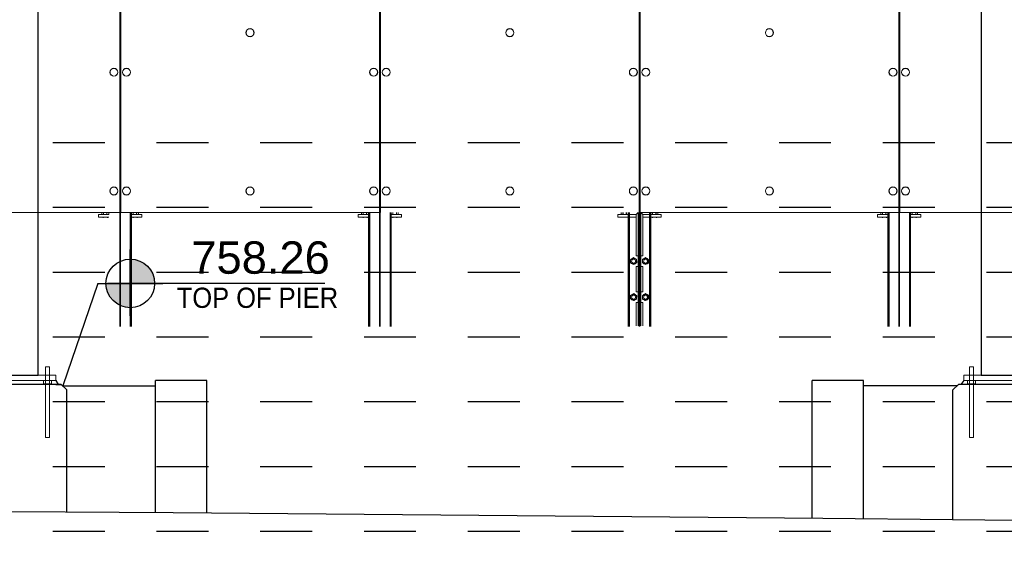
# Paper-space layout 'Layout1 (2)' of a CAD drawing. Header units: feet. Extents: x -0.8 to 16.2, y -0.2 to 10.8.
# Tile 28 of 35: x 6.5 to 8.4, y 7.2 to 8.2. Entities that reach past the tile are written whole.
import ezdxf
from ezdxf import colors
from ezdxf.entities.mleader import LeaderData, LeaderLine
from ezdxf.enums import TextEntityAlignment as Align
from ezdxf.math import Vec2, Vec3

# ---------------------------------------------------------------- set-up
doc = ezdxf.new("R2010")
doc.units = ezdxf.units.FT
doc.header["$LTSCALE"] = 0.1
doc.header["$MEASUREMENT"] = 0
doc.linetypes.add('front Elevation$0$DASHED', pattern=[0.75, 0.5, -0.25])
doc.layers.get('0').update_dxf_attribs({"color": 252})
doc.layers.add('front Elevation$0$BR_P_Slab_Object', color=3, linetype='Continuous', lineweight=30)
doc.layers.add('front Elevation$0$LT_P_Poles', color=2, linetype='Continuous', lineweight=0)
for name, color, linetype in [('front Elevation$0$L-ANNO-ELEVATION', 252, 'front Elevation$0$DASHED'), ('front Elevation$0$L-ANNO-NOTE', 30, 'Continuous'), ('front Elevation$0$L-ANNO-SCREEN', 252, 'Continuous'), ('front Elevation$0$L-DETL-ANNO', 190, 'Continuous'), ('front Elevation$0$L-SITE-FOUNDATION', 1, 'Continuous'), ('front Elevation$0$L-SITE-PLANTER', 30, 'Continuous'), ('front Elevation$0$L-SITE-SOIL', 1, 'Continuous'), ('front Elevation$0$L-SITE-STEEL COLUMN', 3, 'Continuous')]:
    doc.layers.add(name, color=color, linetype=linetype)
doc.styles.add('front Elevation$0$ARIAL', font='arial.ttf', dxfattribs={"width": 0.9})

# ---------------------------------------------------------------- blocks, each defined once
blk = doc.blocks.new('*U61')
h = blk.add_hatch(color=11)
h.dxf.hatch_style = 1
h.paths.add_polyline_path([(0, 0.0938), (0, 0), (0.0938, 0, 0.414214)])
h.paths.add_polyline_path([(0, 0), (-0.0938, 0, 0.414214), (0, -0.0938)])
for points in [[(0, 0), (0, 0.1313)], [(0, -0.125), (0, 0.125)], [(-0.125, 0), (0.125, 0)], [(0, 0), (-0.0875, 0)], [(0.75, 0), (0, 0)]]:
    blk.add_lwpolyline(points)
blk.add_circle((0, 0), 0.0938)
at = {"color": 11, "style": 'front Elevation$0$ARIAL'}
blk.add_attdef('SPOTELEV', text='', height=0.125, dxfattribs=at).set_placement((0.5037, 0), align=Align.BOTTOM_CENTER)
blk = doc.blocks.new('front Elevation')
at = {"layer": 'front Elevation$0$BR_P_Slab_Object', "flags": 128}
blk.add_lwpolyline([(952.83, -199.45), (869.71, -198.7), (749.71, -196.9), (629.71, -195.22), (509.71, -194.02), (389.53, -192.94), (269.71, -192.22)], dxfattribs=at)
at = {"layer": 'front Elevation$0$L-ANNO-ELEVATION'}
for points in [[(952.83, -124.4), (-121.55, -124.4)], [(952.83, -136.4), (-121.55, -136.4)], [(952.83, -148.4), (-121.55, -148.4)], [(952.83, -160.4), (-121.55, -160.4)], [(952.83, -172.4), (-121.55, -172.4)], [(952.83, -184.4), (-121.55, -184.4)], [(952.83, -196.4), (-121.55, -196.4)]]:
    blk.add_lwpolyline(points, dxfattribs=at)
at = {"layer": 'front Elevation$0$L-ANNO-SCREEN', "linetype": 'Continuous', "lineweight": 0, "ltscale": 12}
for p, q in [((379.61, -42.07), (379.61, -137.32)), ((379.64, -158.45), (379.64, -42.07)), ((379.76, -158.45), (379.76, -42.07)), ((379.8, -137.32), (379.8, -42.07)), ((427.67, -42.07), (427.67, -137.32)), ((427.7, -158.45), (427.7, -42.07)), ((427.83, -158.45), (427.83, -42.07)), ((427.86, -137.32), (427.86, -42.07)), ((475.73, -42.07), (475.73, -137.32)), ((475.76, -158.45), (475.76, -42.07)), ((475.87, -158.45), (475.87, -42.07)), ((475.87, -158.45), (475.87, -42.07)), ((475.9, -137.32), (475.9, -42.07)), ((475.9, -42.07), (475.9, -137.32)), ((523.78, -42.07), (523.78, -137.32)), ((523.81, -158.45), (523.81, -42.07)), ((523.93, -158.45), (523.93, -42.07)), ((523.97, -137.32), (523.97, -42.07)), ((379.61, -137.32), (331.73, -137.32)), ((375.7, -138.2), (375.7, -137.7)), ((377.61, -137.7), (375.7, -137.7)), ((377.61, -138.2), (375.7, -138.2)), ((376.3, -137.32), (376.3, -137.63)), ((376.39, -137.68), (376.32, -137.64)), ((376.39, -137.68), (376.45, -137.68)), ((376.45, -137.68), (376.92, -137.68)), ((376.58, -137.7), (376.58, -137.68)), ((376.58, -138.32), (376.58, -138.2)), ((376.59, -137.32), (376.59, -137.63)), ((376.92, -137.68), (377.42, -137.68)), ((377.24, -137.32), (377.24, -137.63)), ((377.33, -137.68), (377.33, -137.7)), ((377.33, -138.2), (377.33, -138.32)), ((377.42, -137.68), (377.51, -137.68)), ((377.58, -137.64), (377.51, -137.68)), ((377.58, -137.64), (377.6, -137.63)), ((377.6, -137.32), (377.6, -137.63)), ((427.67, -137.32), (379.8, -137.32)), ((381.57, -158.45), (381.57, -137.32)), ((381.58, -158.45), (381.58, -137.32)), ((381.68, -158.45), (381.68, -137.32)), ((381.69, -158.45), (381.69, -137.32)), ((381.79, -158.45), (381.79, -137.32)), ((381.8, -137.32), (381.8, -137.63)), ((381.8, -158.45), (381.8, -137.32)), ((383.7, -137.7), (381.8, -137.7)), ((383.7, -138.2), (381.8, -138.2)), ((381.89, -137.68), (381.82, -137.64)), ((381.89, -137.68), (381.95, -137.68)), ((381.95, -137.68), (382.42, -137.68)), ((382.08, -137.7), (382.08, -137.68)), ((382.08, -138.32), (382.08, -138.2)), ((382.09, -137.32), (382.09, -137.63)), ((382.42, -137.68), (382.92, -137.68)), ((382.74, -137.32), (382.74, -137.63)), ((382.83, -137.68), (382.83, -137.7)), ((382.83, -138.2), (382.83, -138.32)), ((382.92, -137.68), (383.01, -137.68)), ((383.08, -137.64), (383.01, -137.68)), ((383.08, -137.64), (383.1, -137.63)), ((383.1, -137.32), (383.1, -137.63)), ((383.7, -138.2), (383.7, -137.7)), ((423.76, -138.2), (423.76, -137.7)), ((425.67, -137.7), (423.76, -137.7)), ((425.67, -138.2), (423.76, -138.2)), ((424.37, -137.32), (424.37, -137.63)), ((424.45, -137.68), (424.38, -137.64)), ((424.45, -137.68), (424.51, -137.68)), ((424.51, -137.68), (424.98, -137.68)), ((424.64, -137.7), (424.64, -137.68)), ((424.64, -138.32), (424.64, -138.2)), ((424.66, -137.32), (424.66, -137.63)), ((424.98, -137.68), (425.48, -137.68)), ((425.31, -137.32), (425.31, -137.63)), ((425.39, -137.68), (425.39, -137.7)), ((425.39, -138.2), (425.39, -138.32)), ((425.48, -137.68), (425.58, -137.68)), ((425.64, -137.64), (425.58, -137.68)), ((425.64, -137.64), (425.66, -137.63)), ((425.66, -137.32), (425.66, -137.63)), ((425.67, -158.45), (425.67, -137.32)), ((425.68, -158.45), (425.68, -137.32)), ((425.78, -158.45), (425.78, -137.32)), ((425.79, -158.45), (425.79, -137.32)), ((425.88, -158.45), (425.88, -137.32)), ((425.89, -158.45), (425.89, -137.32)), ((429.64, -158.45), (429.64, -137.32)), ((429.65, -158.45), (429.65, -137.32)), ((429.74, -158.45), (429.74, -137.32)), ((429.75, -158.45), (429.75, -137.32)), ((429.85, -158.45), (429.85, -137.32)), ((429.86, -158.45), (429.86, -137.32)), ((431.76, -137.7), (429.86, -137.7)), ((431.76, -138.2), (429.86, -138.2)), ((429.87, -137.32), (429.87, -137.63)), ((429.95, -137.68), (429.88, -137.64)), ((429.95, -137.68), (430.01, -137.68)), ((430.01, -137.68), (430.48, -137.68)), ((430.14, -137.7), (430.14, -137.68)), ((430.14, -138.32), (430.14, -138.2)), ((430.16, -137.32), (430.16, -137.63)), ((430.48, -137.68), (430.98, -137.68)), ((430.81, -137.32), (430.81, -137.63)), ((430.89, -137.68), (430.89, -137.7)), ((430.89, -138.2), (430.89, -138.32)), ((430.98, -137.68), (431.08, -137.68)), ((431.14, -137.64), (431.08, -137.68)), ((431.14, -137.64), (431.16, -137.63)), ((431.16, -137.32), (431.16, -137.63)), ((431.76, -138.2), (431.76, -137.7)), ((471.82, -138.2), (471.82, -137.7)), ((473.73, -137.7), (471.82, -137.7)), ((471.82, -138.2), (471.82, -137.7)), ((471.82, -137.7), (475.19, -137.7)), ((473.73, -138.2), (471.82, -138.2)), ((471.82, -138.2), (475.19, -138.2)), ((472.42, -137.32), (472.42, -137.63)), ((472.42, -137.32), (472.42, -137.63)), ((472.44, -137.64), (472.42, -137.63)), ((472.51, -137.68), (472.44, -137.64)), ((472.44, -137.64), (472.51, -137.68)), ((472.51, -137.68), (472.57, -137.68)), ((472.6, -137.68), (472.51, -137.68)), ((472.57, -137.68), (473.03, -137.68)), ((473.1, -137.68), (472.6, -137.68)), ((472.69, -137.7), (472.69, -137.68)), ((472.69, -137.68), (472.69, -137.7)), ((472.71, -137.32), (472.71, -137.63)), ((472.78, -137.32), (472.78, -137.63)), ((473.03, -137.68), (473.54, -137.68)), ((473.57, -137.68), (473.1, -137.68)), ((473.36, -137.32), (473.36, -137.63)), ((473.42, -137.32), (473.42, -137.63)), ((473.44, -137.68), (473.44, -137.7)), ((473.44, -137.7), (473.44, -137.68)), ((473.54, -137.68), (473.63, -137.68)), ((473.63, -137.68), (473.57, -137.68)), ((473.7, -137.64), (473.63, -137.68)), ((473.63, -137.68), (473.7, -137.64)), ((473.7, -137.64), (473.72, -137.63)), ((473.72, -137.32), (473.72, -137.63)), ((473.72, -137.32), (473.72, -137.63)), ((473.73, -158.45), (473.73, -137.32)), ((473.74, -158.45), (473.74, -137.32)), ((473.82, -138.2), (473.82, -158.32)), ((475.19, -138.2), (473.82, -138.2)), ((473.84, -158.45), (473.84, -137.32)), ((473.85, -158.45), (473.85, -137.32)), ((473.95, -158.45), (473.95, -137.32)), ((473.96, -158.45), (473.96, -137.32)), ((475.57, -137.32), (475.19, -137.7)), ((475.19, -145.32), (475.19, -137.7)), ((475.57, -137.32), (475.57, -158.32)), ((523.78, -137.32), (475.9, -137.32)), ((476.07, -137.32), (476.07, -158.32)), ((476.07, -137.32), (476.44, -137.7)), ((479.82, -137.7), (476.44, -137.7)), ((476.44, -145.32), (476.44, -137.7)), ((479.82, -138.2), (476.44, -138.2)), ((476.44, -138.2), (477.82, -138.2)), ((477.68, -158.45), (477.68, -137.32)), ((477.69, -158.45), (477.69, -137.32)), ((477.79, -158.45), (477.79, -137.32)), ((477.8, -158.45), (477.8, -137.32)), ((477.82, -138.2), (477.82, -158.32)), ((477.89, -158.45), (477.89, -137.32)), ((477.9, -158.45), (477.9, -137.32)), ((479.81, -137.7), (477.9, -137.7)), ((479.81, -138.2), (477.9, -138.2)), ((477.91, -137.32), (477.91, -137.63)), ((477.92, -137.32), (477.92, -137.63)), ((478, -137.68), (477.93, -137.64)), ((478.01, -137.68), (477.94, -137.64)), ((478, -137.68), (478.06, -137.68)), ((478.01, -137.68), (478.07, -137.68)), ((478.06, -137.68), (478.53, -137.68)), ((478.07, -137.68), (478.53, -137.68)), ((478.18, -137.7), (478.18, -137.68)), ((478.18, -138.32), (478.18, -138.2)), ((478.19, -137.7), (478.19, -137.68)), ((478.2, -137.32), (478.2, -137.63)), ((478.21, -137.32), (478.21, -137.63)), ((478.53, -137.68), (479.04, -137.68)), ((478.53, -137.68), (479.03, -137.68)), ((478.85, -137.32), (478.85, -137.63)), ((478.86, -137.32), (478.86, -137.63)), ((478.93, -137.68), (478.93, -137.7)), ((478.93, -138.2), (478.93, -138.32)), ((478.94, -137.68), (478.94, -137.7)), ((479.03, -137.68), (479.12, -137.68)), ((479.04, -137.68), (479.13, -137.68)), ((479.19, -137.64), (479.12, -137.68)), ((479.2, -137.64), (479.13, -137.68)), ((479.19, -137.64), (479.21, -137.63)), ((479.2, -137.64), (479.22, -137.63)), ((479.21, -137.32), (479.21, -137.63)), ((479.22, -137.32), (479.22, -137.63)), ((479.81, -138.2), (479.81, -137.7)), ((479.82, -138.2), (479.82, -137.7)), ((519.87, -138.2), (519.87, -137.7)), ((521.78, -137.7), (519.87, -137.7)), ((521.78, -138.2), (519.87, -138.2)), ((520.47, -137.32), (520.47, -137.63)), ((520.56, -137.68), (520.49, -137.64)), ((520.56, -137.68), (520.62, -137.68)), ((520.62, -137.68), (521.09, -137.68)), ((520.75, -137.7), (520.75, -137.68)), ((520.75, -138.32), (520.75, -138.2)), ((520.76, -137.32), (520.76, -137.63)), ((521.09, -137.68), (521.59, -137.68)), ((521.41, -137.32), (521.41, -137.63)), ((521.5, -137.68), (521.5, -137.7)), ((521.5, -138.2), (521.5, -138.32)), ((521.59, -137.68), (521.68, -137.68)), ((521.75, -137.64), (521.68, -137.68)), ((521.75, -137.64), (521.77, -137.63)), ((521.77, -137.32), (521.77, -137.63)), ((521.78, -158.45), (521.78, -137.32)), ((521.79, -158.45), (521.79, -137.32)), ((521.89, -158.45), (521.89, -137.32)), ((521.9, -158.45), (521.9, -137.32)), ((521.99, -158.45), (521.99, -137.32)), ((522, -158.45), (522, -137.32)), ((571.84, -137.32), (523.97, -137.32)), ((525.74, -158.45), (525.74, -137.32)), ((525.75, -158.45), (525.75, -137.32)), ((525.85, -158.45), (525.85, -137.32)), ((525.86, -158.45), (525.86, -137.32)), ((525.96, -158.45), (525.96, -137.32)), ((525.97, -158.45), (525.97, -137.32)), ((525.97, -137.32), (525.97, -137.63)), ((527.87, -137.7), (525.97, -137.7)), ((527.87, -138.2), (525.97, -138.2)), ((526.06, -137.68), (525.99, -137.64)), ((526.06, -137.68), (526.12, -137.68)), ((526.12, -137.68), (526.59, -137.68)), ((526.25, -137.7), (526.25, -137.68)), ((526.25, -138.32), (526.25, -138.2)), ((526.26, -137.32), (526.26, -137.63)), ((526.59, -137.68), (527.09, -137.68)), ((526.91, -137.32), (526.91, -137.63)), ((527, -137.68), (527, -137.7)), ((527, -138.2), (527, -138.32)), ((527.09, -137.68), (527.18, -137.68)), ((527.25, -137.64), (527.18, -137.68)), ((527.25, -137.64), (527.27, -137.63)), ((527.27, -137.32), (527.27, -137.63)), ((527.87, -138.2), (527.87, -137.7)), ((475.19, -145.32), (475.57, -145.32)), ((476.44, -145.32), (476.07, -145.32)), ((475.19, -151.99), (475.19, -147.32)), ((475.57, -147.32), (475.19, -147.32)), ((476.07, -147.32), (476.44, -147.32)), ((476.44, -151.99), (476.44, -147.32)), ((475.19, -151.99), (475.57, -151.99)), ((476.44, -151.99), (476.07, -151.99)), ((475.19, -158.32), (475.19, -153.99)), ((475.57, -153.99), (475.19, -153.99)), ((476.07, -153.99), (476.44, -153.99)), ((476.44, -158.32), (476.44, -153.99))]:
    blk.add_line(p, q, dxfattribs=at)
at = {"layer": 'front Elevation$0$L-ANNO-SCREEN', "linetype": 'Continuous', "lineweight": 0, "ltscale": 12, "flags": 128}
for points in [[(474.42, -145.84), (474.44, -145.83), (474.57, -145.75), (474.7, -145.67)], [(474.7, -145.67), (474.84, -145.75), (474.98, -145.83)], [(476.94, -145.67), (476.8, -145.75), (476.65, -145.83)], [(477.21, -145.84), (477.19, -145.83), (477.06, -145.75), (476.94, -145.67)], [(474.14, -146.01), (474.28, -145.93), (474.42, -145.84)], [(474.15, -146.33), (474.15, -146.26), (474.15, -146.14), (474.14, -146.01)], [(474.16, -146.66), (474.16, -146.6), (474.15, -146.47), (474.15, -146.33)], [(474.44, -146.82), (474.42, -146.8), (474.29, -146.73), (474.16, -146.66)], [(474.73, -146.97), (474.59, -146.89), (474.44, -146.82)], [(475.01, -146.8), (474.99, -146.81), (474.86, -146.89), (474.73, -146.97)], [(474.98, -145.83), (475, -145.84), (475.14, -145.91), (475.27, -145.98)], [(475.28, -146.63), (475.15, -146.72), (475.01, -146.8)], [(475.27, -145.98), (475.27, -146.11), (475.27, -146.24), (475.28, -146.31)], [(475.28, -146.31), (475.28, -146.44), (475.28, -146.57), (475.28, -146.63)], [(476.36, -146.31), (476.36, -146.44), (476.35, -146.57), (476.35, -146.63)], [(476.35, -146.63), (476.49, -146.72), (476.63, -146.8)], [(476.37, -145.98), (476.36, -146.11), (476.36, -146.24), (476.36, -146.31)], [(476.65, -145.83), (476.63, -145.84), (476.5, -145.91), (476.37, -145.98)], [(476.63, -146.8), (476.65, -146.81), (476.78, -146.89), (476.91, -146.97)], [(476.91, -146.97), (477.05, -146.89), (477.19, -146.82)], [(477.19, -146.82), (477.21, -146.8), (477.34, -146.73), (477.48, -146.66)], [(477.49, -146.01), (477.36, -145.93), (477.21, -145.84)], [(477.48, -146.33), (477.49, -146.26), (477.49, -146.14), (477.49, -146.01)], [(477.48, -146.66), (477.48, -146.6), (477.48, -146.47), (477.48, -146.33)], [(474.14, -153.31), (474.15, -153.25), (474.15, -153.12), (474.15, -152.98)], [(474.15, -152.98), (474.15, -152.91), (474.16, -152.78), (474.16, -152.66)], [(474.16, -152.66), (474.3, -152.58), (474.44, -152.5)], [(474.44, -152.5), (474.46, -152.49), (474.59, -152.42), (474.73, -152.34)], [(474.73, -152.34), (474.86, -152.43), (475, -152.51)], [(475, -152.51), (475.02, -152.52), (475.15, -152.6), (475.28, -152.68)], [(475.28, -153), (475.27, -153.14), (475.27, -153.27), (475.27, -153.33)], [(475.28, -152.68), (475.28, -152.8), (475.28, -152.93), (475.28, -153)], [(476.63, -152.51), (476.61, -152.52), (476.48, -152.6), (476.35, -152.68)], [(476.35, -152.68), (476.36, -152.8), (476.36, -152.93), (476.36, -153)], [(476.36, -153), (476.36, -153.14), (476.36, -153.27), (476.37, -153.33)], [(476.91, -152.34), (476.77, -152.43), (476.63, -152.51)], [(477.19, -152.5), (477.17, -152.49), (477.04, -152.42), (476.91, -152.34)], [(477.48, -152.66), (477.34, -152.58), (477.19, -152.5)], [(477.48, -152.98), (477.48, -152.91), (477.48, -152.78), (477.48, -152.66)], [(477.49, -153.31), (477.49, -153.25), (477.49, -153.12), (477.48, -152.98)], [(474.42, -153.47), (474.4, -153.46), (474.27, -153.38), (474.14, -153.31)], [(474.7, -153.64), (474.56, -153.56), (474.42, -153.47)], [(475.27, -153.33), (475.13, -153.41), (474.99, -153.49)], [(476.37, -153.33), (476.51, -153.41), (476.65, -153.49)], [(476.93, -153.64), (477.07, -153.56), (477.21, -153.47)], [(477.21, -153.47), (477.23, -153.46), (477.36, -153.38), (477.49, -153.31)]]:
    blk.add_lwpolyline(points, dxfattribs=at)
at = {"layer": 'front Elevation$0$L-ANNO-SCREEN', "linetype": 'Continuous', "lineweight": 0, "ltscale": 12}
for centre, radius in [((403.73, -103.99), 0.75), ((403.73, -103.99), 0.72), ((451.8, -103.99), 0.75), ((451.8, -103.99), 0.72), ((499.84, -103.99), 0.75), ((499.84, -103.99), 0.72), ((378.54, -111.32), 0.75), ((378.54, -111.32), 0.72), ((380.86, -111.32), 0.75), ((380.86, -111.32), 0.72), ((426.6, -111.32), 0.75), ((426.6, -111.32), 0.72), ((428.93, -111.32), 0.75), ((428.93, -111.32), 0.72), ((474.67, -111.32), 0.75), ((474.67, -111.32), 0.72), ((476.97, -111.32), 0.75), ((476.97, -111.32), 0.72), ((522.71, -111.32), 0.75), ((522.71, -111.32), 0.72), ((525.03, -111.32), 0.75), ((525.03, -111.32), 0.72), ((378.54, -133.32), 0.75), ((378.54, -133.32), 0.72), ((380.86, -133.32), 0.75), ((380.86, -133.32), 0.72), ((403.73, -133.32), 0.75), ((403.73, -133.32), 0.72), ((426.6, -133.32), 0.75), ((426.6, -133.32), 0.72), ((428.93, -133.32), 0.75), ((428.93, -133.32), 0.72), ((451.8, -133.32), 0.75), ((451.8, -133.32), 0.72), ((474.67, -133.32), 0.75), ((474.67, -133.32), 0.75), ((474.67, -133.32), 0.72), ((476.97, -133.32), 0.75), ((476.97, -133.32), 0.72), ((499.84, -133.32), 0.75), ((499.84, -133.32), 0.72), ((522.71, -133.32), 0.75), ((522.71, -133.32), 0.72), ((525.03, -133.32), 0.75), ((525.03, -133.32), 0.72), ((474.71, -146.32), 0.377), ((474.71, -146.32), 0.375), ((476.92, -146.32), 0.377), ((476.92, -146.32), 0.375), ((474.71, -152.99), 0.377), ((474.71, -152.99), 0.375), ((476.92, -152.99), 0.377), ((476.92, -152.99), 0.375)]:
    blk.add_circle(centre, radius, dxfattribs=at)
at = {"layer": 'front Elevation$0$L-ANNO-SCREEN', "linetype": 'Continuous', "lineweight": 0, "ltscale": 12, "extrusion": (0, 0, -1)}
for centre, radius, start, end in [((-474.71, -146.32), 0.562, 58.7091, 118.7092), ((-476.92, -146.32), 0.562, 61.2908, 121.2909), ((-474.71, -146.32), 0.562, 358.7087, 58.7097), ((-474.71, -146.32), 0.563, 298.7096, 358.709), ((-474.71, -146.32), 0.563, 238.7093, 298.709), ((-474.71, -146.32), 0.563, 118.7101, 178.7077), ((-474.71, -146.32), 0.563, 178.7103, 238.7082), ((-476.92, -146.32), 0.563, 301.2918, 1.2897), ((-476.92, -146.32), 0.563, 1.2923, 61.2899), ((-476.92, -146.32), 0.563, 241.291, 301.2907), ((-476.92, -146.32), 0.563, 181.291, 241.2904), ((-476.92, -146.32), 0.562, 121.2903, 181.2913), ((-474.71, -152.99), 0.562, 1.1374, 61.1386), ((-474.71, -152.99), 0.562, 301.1376, 1.1379), ((-474.71, -152.99), 0.562, 61.1373, 121.1394), ((-474.71, -152.99), 0.563, 181.1376, 241.1375), ((-474.71, -152.99), 0.562, 121.1376, 181.1379), ((-476.92, -152.99), 0.562, 358.8621, 58.8624), ((-476.92, -152.99), 0.563, 298.8625, 358.8624), ((-476.92, -152.99), 0.562, 58.8606, 118.8627), ((-476.92, -152.99), 0.562, 118.8614, 178.8626), ((-476.92, -152.99), 0.562, 178.8621, 238.8624), ((-474.71, -152.99), 0.562, 241.1375, 301.1392), ((-476.92, -152.99), 0.562, 238.8608, 298.8625)]:
    blk.add_arc(centre, radius, start, end, dxfattribs=at)
at = {"layer": 'front Elevation$0$L-ANNO-SCREEN', "linetype": 'Continuous', "lineweight": 0, "ltscale": 12}
for points, knots in [([(376.45, -137.68), (376.45, -137.68), (376.42, -137.68), (376.37, -137.67), (376.33, -137.64), (376.3, -137.63)], [0, 0, 0, 0, 0.070103, 0.530791, 1, 1, 1, 1]), ([(376.59, -137.63), (376.57, -137.64), (376.52, -137.67), (376.47, -137.68), (376.45, -137.68)], [0, 0, 0, 0, 0.495458, 1, 1, 1, 1]), ([(376.92, -137.68), (376.91, -137.68), (376.85, -137.68), (376.74, -137.67), (376.64, -137.64), (376.59, -137.63)], [0, 0, 0, 0, 0.070103, 0.530791, 1, 1, 1, 1]), ([(377.24, -137.63), (377.19, -137.64), (377.08, -137.67), (376.97, -137.68), (376.92, -137.68)], [0, 0, 0, 0, 0.495458, 1, 1, 1, 1]), ([(377.42, -137.68), (377.4, -137.68), (377.35, -137.67), (377.29, -137.65), (377.26, -137.63), (377.24, -137.63)], [0, 0, 0, 0, 0.384439, 0.774498, 1, 1, 1, 1]), ([(377.6, -137.63), (377.58, -137.64), (377.53, -137.66), (377.47, -137.68), (377.44, -137.68), (377.42, -137.68)], [0, 0, 0, 0, 0.376632, 0.756732, 1, 1, 1, 1]), ([(381.95, -137.68), (381.95, -137.68), (381.92, -137.68), (381.87, -137.67), (381.83, -137.64), (381.8, -137.63)], [0, 0, 0, 0, 0.070103, 0.530791, 1, 1, 1, 1]), ([(382.09, -137.63), (382.07, -137.64), (382.02, -137.67), (381.97, -137.68), (381.95, -137.68)], [0, 0, 0, 0, 0.495458, 1, 1, 1, 1]), ([(382.42, -137.68), (382.41, -137.68), (382.35, -137.68), (382.24, -137.67), (382.14, -137.64), (382.09, -137.63)], [0, 0, 0, 0, 0.070103, 0.530791, 1, 1, 1, 1]), ([(382.74, -137.63), (382.69, -137.64), (382.58, -137.67), (382.47, -137.68), (382.42, -137.68)], [0, 0, 0, 0, 0.495458, 1, 1, 1, 1]), ([(382.92, -137.68), (382.9, -137.68), (382.85, -137.67), (382.79, -137.65), (382.76, -137.63), (382.74, -137.63)], [0, 0, 0, 0, 0.384439, 0.774498, 1, 1, 1, 1]), ([(383.1, -137.63), (383.08, -137.64), (383.03, -137.66), (382.97, -137.68), (382.94, -137.68), (382.92, -137.68)], [0, 0, 0, 0, 0.376632, 0.756732, 1, 1, 1, 1]), ([(424.51, -137.68), (424.51, -137.68), (424.48, -137.68), (424.43, -137.67), (424.39, -137.64), (424.37, -137.63)], [0, 0, 0, 0, 0.070103, 0.530791, 1, 1, 1, 1]), ([(424.66, -137.63), (424.63, -137.64), (424.59, -137.67), (424.54, -137.68), (424.51, -137.68)], [0, 0, 0, 0, 0.495458, 1, 1, 1, 1]), ([(424.98, -137.68), (424.97, -137.68), (424.92, -137.68), (424.81, -137.67), (424.71, -137.64), (424.66, -137.63)], [0, 0, 0, 0, 0.070103, 0.530791, 1, 1, 1, 1]), ([(425.31, -137.63), (425.25, -137.64), (425.15, -137.67), (425.04, -137.68), (424.98, -137.68)], [0, 0, 0, 0, 0.495458, 1, 1, 1, 1]), ([(425.48, -137.68), (425.46, -137.68), (425.41, -137.67), (425.35, -137.65), (425.32, -137.63), (425.31, -137.63)], [0, 0, 0, 0, 0.384439, 0.774498, 1, 1, 1, 1]), ([(425.66, -137.63), (425.64, -137.64), (425.6, -137.66), (425.54, -137.68), (425.5, -137.68), (425.48, -137.68)], [0, 0, 0, 0, 0.376632, 0.756732, 1, 1, 1, 1]), ([(430.01, -137.68), (430.01, -137.68), (429.98, -137.68), (429.93, -137.67), (429.89, -137.64), (429.87, -137.63)], [0, 0, 0, 0, 0.070103, 0.530791, 1, 1, 1, 1]), ([(430.16, -137.63), (430.13, -137.64), (430.09, -137.67), (430.04, -137.68), (430.01, -137.68)], [0, 0, 0, 0, 0.495458, 1, 1, 1, 1]), ([(430.48, -137.68), (430.47, -137.68), (430.42, -137.68), (430.31, -137.67), (430.21, -137.64), (430.16, -137.63)], [0, 0, 0, 0, 0.070103, 0.530791, 1, 1, 1, 1]), ([(430.81, -137.63), (430.75, -137.64), (430.65, -137.67), (430.54, -137.68), (430.48, -137.68)], [0, 0, 0, 0, 0.495458, 1, 1, 1, 1]), ([(430.98, -137.68), (430.96, -137.68), (430.91, -137.67), (430.85, -137.65), (430.82, -137.63), (430.81, -137.63)], [0, 0, 0, 0, 0.384439, 0.774498, 1, 1, 1, 1]), ([(431.16, -137.63), (431.14, -137.64), (431.1, -137.66), (431.04, -137.68), (431, -137.68), (430.98, -137.68)], [0, 0, 0, 0, 0.376632, 0.756732, 1, 1, 1, 1]), ([(472.57, -137.68), (472.56, -137.68), (472.53, -137.68), (472.48, -137.67), (472.44, -137.64), (472.42, -137.63)], [0, 0, 0, 0, 0.06649, 0.511756, 1, 1, 1, 1]), ([(472.42, -137.63), (472.44, -137.64), (472.48, -137.66), (472.54, -137.68), (472.58, -137.68), (472.6, -137.68)], [0, 0, 0, 0, 0.387764, 0.763989, 1, 1, 1, 1]), ([(472.71, -137.63), (472.69, -137.64), (472.64, -137.67), (472.59, -137.68), (472.57, -137.68)], [0, 0, 0, 0, 0.514622, 1, 1, 1, 1]), ([(472.6, -137.68), (472.62, -137.68), (472.67, -137.67), (472.73, -137.65), (472.76, -137.63), (472.78, -137.63)], [0, 0, 0, 0, 0.374066, 0.765815, 1, 1, 1, 1]), ([(473.03, -137.68), (473.03, -137.68), (472.97, -137.68), (472.86, -137.67), (472.76, -137.64), (472.71, -137.63)], [0, 0, 0, 0, 0.070095, 0.53077, 1, 1, 1, 1]), ([(472.78, -137.63), (472.83, -137.64), (472.94, -137.67), (473.05, -137.68), (473.1, -137.68)], [0, 0, 0, 0, 0.495473, 1, 1, 1, 1]), ([(473.36, -137.63), (473.31, -137.64), (473.2, -137.67), (473.09, -137.68), (473.03, -137.68)], [0, 0, 0, 0, 0.49548, 1, 1, 1, 1]), ([(473.1, -137.68), (473.11, -137.68), (473.17, -137.68), (473.28, -137.67), (473.37, -137.64), (473.42, -137.63)], [0, 0, 0, 0, 0.070096, 0.530777, 1, 1, 1, 1]), ([(473.54, -137.68), (473.51, -137.68), (473.47, -137.67), (473.41, -137.65), (473.37, -137.63), (473.36, -137.63)], [0, 0, 0, 0, 0.374082, 0.765798, 1, 1, 1, 1]), ([(473.42, -137.63), (473.45, -137.64), (473.49, -137.67), (473.55, -137.68), (473.57, -137.68)], [0, 0, 0, 0, 0.51465, 1, 1, 1, 1]), ([(473.72, -137.63), (473.69, -137.64), (473.65, -137.66), (473.59, -137.68), (473.55, -137.68), (473.54, -137.68)], [0, 0, 0, 0, 0.387773, 0.763983, 1, 1, 1, 1]), ([(473.57, -137.68), (473.57, -137.68), (473.6, -137.68), (473.65, -137.67), (473.69, -137.64), (473.72, -137.63)], [0, 0, 0, 0, 0.06652, 0.511784, 1, 1, 1, 1]), ([(478.06, -137.68), (478.05, -137.68), (478.03, -137.68), (477.98, -137.67), (477.93, -137.64), (477.91, -137.63)], [0, 0, 0, 0, 0.070103, 0.530791, 1, 1, 1, 1]), ([(478.07, -137.68), (478.06, -137.68), (478.03, -137.68), (477.98, -137.67), (477.94, -137.64), (477.92, -137.63)], [0, 0, 0, 0, 0.06652, 0.511784, 1, 1, 1, 1]), ([(478.2, -137.63), (478.18, -137.64), (478.13, -137.67), (478.08, -137.68), (478.06, -137.68)], [0, 0, 0, 0, 0.495458, 1, 1, 1, 1]), ([(478.21, -137.63), (478.19, -137.64), (478.14, -137.67), (478.09, -137.68), (478.07, -137.68)], [0, 0, 0, 0, 0.51465, 1, 1, 1, 1]), ([(478.53, -137.68), (478.52, -137.68), (478.46, -137.68), (478.35, -137.67), (478.25, -137.64), (478.2, -137.63)], [0, 0, 0, 0, 0.070103, 0.530791, 1, 1, 1, 1]), ([(478.53, -137.68), (478.53, -137.68), (478.47, -137.68), (478.36, -137.67), (478.26, -137.64), (478.21, -137.63)], [0, 0, 0, 0, 0.070096, 0.530777, 1, 1, 1, 1]), ([(478.86, -137.63), (478.81, -137.64), (478.7, -137.67), (478.59, -137.68), (478.53, -137.68)], [0, 0, 0, 0, 0.495473, 1, 1, 1, 1]), ([(478.85, -137.63), (478.8, -137.64), (478.69, -137.67), (478.58, -137.68), (478.53, -137.68)], [0, 0, 0, 0, 0.495458, 1, 1, 1, 1]), ([(479.03, -137.68), (479.01, -137.68), (478.96, -137.67), (478.9, -137.65), (478.86, -137.63), (478.85, -137.63)], [0, 0, 0, 0, 0.384439, 0.774498, 1, 1, 1, 1]), ([(479.04, -137.68), (479.01, -137.68), (478.97, -137.67), (478.91, -137.65), (478.87, -137.63), (478.86, -137.63)], [0, 0, 0, 0, 0.374066, 0.765815, 1, 1, 1, 1]), ([(479.21, -137.63), (479.19, -137.64), (479.14, -137.66), (479.08, -137.68), (479.04, -137.68), (479.03, -137.68)], [0, 0, 0, 0, 0.376632, 0.756732, 1, 1, 1, 1]), ([(479.22, -137.63), (479.19, -137.64), (479.15, -137.66), (479.09, -137.68), (479.05, -137.68), (479.04, -137.68)], [0, 0, 0, 0, 0.387764, 0.763989, 1, 1, 1, 1]), ([(520.62, -137.68), (520.62, -137.68), (520.59, -137.68), (520.54, -137.67), (520.5, -137.64), (520.47, -137.63)], [0, 0, 0, 0, 0.070103, 0.530791, 1, 1, 1, 1]), ([(520.76, -137.63), (520.74, -137.64), (520.69, -137.67), (520.64, -137.68), (520.62, -137.68)], [0, 0, 0, 0, 0.495458, 1, 1, 1, 1]), ([(521.09, -137.68), (521.08, -137.68), (521.02, -137.68), (520.91, -137.67), (520.81, -137.64), (520.76, -137.63)], [0, 0, 0, 0, 0.070103, 0.530791, 1, 1, 1, 1]), ([(521.41, -137.63), (521.36, -137.64), (521.25, -137.67), (521.14, -137.68), (521.09, -137.68)], [0, 0, 0, 0, 0.495458, 1, 1, 1, 1]), ([(521.59, -137.68), (521.57, -137.68), (521.52, -137.67), (521.46, -137.65), (521.43, -137.63), (521.41, -137.63)], [0, 0, 0, 0, 0.384439, 0.774498, 1, 1, 1, 1]), ([(521.77, -137.63), (521.75, -137.64), (521.7, -137.66), (521.64, -137.68), (521.61, -137.68), (521.59, -137.68)], [0, 0, 0, 0, 0.376632, 0.756732, 1, 1, 1, 1]), ([(526.12, -137.68), (526.12, -137.68), (526.09, -137.68), (526.04, -137.67), (526, -137.64), (525.97, -137.63)], [0, 0, 0, 0, 0.070103, 0.530791, 1, 1, 1, 1]), ([(526.26, -137.63), (526.24, -137.64), (526.19, -137.67), (526.14, -137.68), (526.12, -137.68)], [0, 0, 0, 0, 0.495458, 1, 1, 1, 1]), ([(526.59, -137.68), (526.58, -137.68), (526.52, -137.68), (526.41, -137.67), (526.31, -137.64), (526.26, -137.63)], [0, 0, 0, 0, 0.070103, 0.530791, 1, 1, 1, 1]), ([(526.91, -137.63), (526.86, -137.64), (526.75, -137.67), (526.64, -137.68), (526.59, -137.68)], [0, 0, 0, 0, 0.495458, 1, 1, 1, 1]), ([(527.09, -137.68), (527.07, -137.68), (527.02, -137.67), (526.96, -137.65), (526.93, -137.63), (526.91, -137.63)], [0, 0, 0, 0, 0.384439, 0.774498, 1, 1, 1, 1]), ([(527.27, -137.63), (527.25, -137.64), (527.2, -137.66), (527.14, -137.68), (527.11, -137.68), (527.09, -137.68)], [0, 0, 0, 0, 0.376632, 0.756732, 1, 1, 1, 1]), ([(474.99, -153.49), (474.98, -153.49), (474.93, -153.52), (474.83, -153.57), (474.74, -153.62), (474.7, -153.64)], [0, 0, 0, 0, 0.071129, 0.536302, 1, 1, 1, 1]), ([(476.65, -153.49), (476.66, -153.49), (476.71, -153.52), (476.8, -153.57), (476.89, -153.62), (476.93, -153.64)], [0, 0, 0, 0, 0.071129, 0.536302, 1, 1, 1, 1])]:
    blk.add_open_spline(points, degree=3, knots=knots, dxfattribs=at)
at = {"layer": 'front Elevation$0$L-DETL-ANNO'}
blk.add_lwpolyline([(375.57, -150.45), (369.06, -169.44)], dxfattribs=at)
at = {"layer": 'front Elevation$0$L-SITE-FOUNDATION'}
for points in [[(368.81, -169.19), (351.81, -169.19)], [(367.79, -168.44), (368.22, -169.19)], [(367.79, -169.19), (368.81, -169.19)], [(368.81, -169.19), (369.81, -170.19)], [(533.81, -170.19), (534.81, -169.19)], [(535.79, -169.19), (534.81, -169.19)], [(551.81, -169.19), (534.81, -169.19)], [(535.79, -168.44), (535.27, -169.19)], [(369.81, -192.82), (369.81, -170.19)], [(533.81, -194.26), (533.81, -170.19)]]:
    blk.add_lwpolyline(points, dxfattribs=at)
at = {"layer": 'front Elevation$0$L-SITE-PLANTER'}
for points in [[(395.75, -168.44), (386.25, -168.44)], [(386.25, -192.92), (386.25, -168.44)], [(395.75, -193), (395.75, -168.44)], [(517.26, -168.44), (507.76, -168.44)], [(507.76, -194), (507.76, -168.44)], [(517.26, -194.1), (517.26, -168.44)]]:
    blk.add_lwpolyline(points, dxfattribs=at)
at = {"layer": 'front Elevation$0$L-SITE-SOIL'}
for points in [[(369.06, -169.44), (386.25, -169.44)], [(534.56, -169.44), (517.26, -169.44)]]:
    blk.add_lwpolyline(points, dxfattribs=at)
at = {"layer": 'front Elevation$0$L-SITE-STEEL COLUMN'}
for points in [[(356.06, -1.14), (356.04, -167.44), (364.54, -167.44), (364.56, -1.14)], [(539.06, -1.14), (539.04, -167.44), (547.54, -167.44), (547.56, -1.14)]]:
    blk.add_lwpolyline(points, close=True, dxfattribs=at)
at = {"layer": 'front Elevation$0$LT_P_Poles'}
for points in [[(367.79, -168.44), (352.79, -168.44), (352.79, -167.44), (367.79, -167.44)], [(550.79, -168.44), (535.79, -168.44), (535.79, -167.44), (550.79, -167.44)], [(365.48, -168.44), (367, -168.44), (367, -169.04), (365.48, -169.04)], [(536.48, -168.44), (538, -168.44), (538, -169.04), (536.48, -169.04)]]:
    blk.add_lwpolyline(points, close=True, dxfattribs=at)
for points in [[(365.86, -167.44), (365.86, -165.9)], [(365.86, -165.9), (366.61, -165.9)], [(366.61, -167.44), (366.61, -165.9)], [(536.87, -165.9), (537.62, -165.9)], [(536.87, -167.44), (536.87, -165.9)], [(537.62, -167.44), (537.62, -165.9)], [(365.86, -179.01), (365.86, -168.44)], [(366.61, -179.01), (366.61, -168.44)], [(536.87, -179.01), (536.87, -168.44)], [(537.62, -179.01), (537.62, -168.44)], [(365.86, -179.01), (366.61, -179.01)], [(536.87, -179.01), (537.62, -179.01)]]:
    blk.add_lwpolyline(points, dxfattribs=at)
at = {"layer": 'front Elevation$0$LT_P_Poles', "color": 252, "linetype": 'front Elevation$0$DASHED'}
for points in [[(365.86, -167.44), (365.86, -168.44)], [(366.61, -167.44), (366.61, -168.44)], [(536.87, -167.44), (536.87, -168.44)], [(537.62, -167.44), (537.62, -168.44)]]:
    blk.add_lwpolyline(points, dxfattribs=at)
at = {"layer": 'front Elevation$0$L-DETL-ANNO'}
ref = blk.add_blockref('*U61', (381.57, -150.45), dxfattribs=dict(at, xscale=48, yscale=48, zscale=48))
ref.add_attrib('SPOTELEV', '758.26', dxfattribs={"layer": '0', "color": 11, "height": 6, "style": 'front Elevation$0$ARIAL'}).set_placement((405.68, -150.45), align=Align.BOTTOM_CENTER)
at = {"layer": 'front Elevation$0$L-ANNO-NOTE'}
ml = blk.add_multileader_mtext('Standard', dxfattribs=at)
ml.set_content('TOP OF PIER', color=11, style='front Elevation$0$ARIAL')
ml.set_leader_properties()
ml.build(insert=Vec2(0, 0))
ml.multileader.update_dxf_attribs({"has_dogleg": 0, "dogleg_length": 0.36, "arrow_head_size": 3.75, "scale": 10})
ctx = ml.context
ctx.base_point, ctx.scale, ctx.char_height, ctx.arrow_head_size, ctx.landing_gap_size, ctx.plane_origin = Vec3(388.67, -153.13), 10, 3.75, 3.75, 1.5, Vec3(368.69, -165.94)
notes = []
notes.append((ctx, [(0, (0, 0, 0), (0, 0), (1, 0), 1, [])]))
ctx.mtext.insert, ctx.mtext.flow_direction = Vec3(390.17, -151.23), 5
ml = blk.add_multileader_mtext('Standard', dxfattribs=at)
ml.set_content('TOP OF PIER', color=11, style='front Elevation$0$ARIAL')
ml.set_leader_properties()
ml.build(insert=Vec2(0, 0))
ml.multileader.update_dxf_attribs({"has_dogleg": 0, "dogleg_length": 0.36, "arrow_head_size": 3.75, "scale": 10})
ctx = ml.context
ctx.base_point, ctx.scale, ctx.char_height, ctx.arrow_head_size, ctx.landing_gap_size, ctx.plane_origin = Vec3(571.67, -153.13), 10, 3.75, 3.75, 1.5, Vec3(551.69, -165.94)
notes.append((ctx, [(0, (0, 0, 0), (0, 0), (1, 0), 1, [])]))
ctx.mtext.insert, ctx.mtext.flow_direction = Vec3(573.17, -151.23), 5
ml = blk.add_multileader_mtext('Standard', dxfattribs=at)
ml.set_content('TOP OF PIER', color=11, style='front Elevation$0$ARIAL')
ml.set_leader_properties()
ml.build(insert=Vec2(0, 0))
ml.multileader.update_dxf_attribs({"has_dogleg": 0, "dogleg_length": 0.36, "arrow_head_size": 3.75, "scale": 10})
ctx = ml.context
ctx.base_point, ctx.scale, ctx.char_height, ctx.arrow_head_size, ctx.landing_gap_size, ctx.plane_origin = Vec3(724.86, -152.88), 10, 3.75, 3.75, 1.5, Vec3(704.88, -165.69)
notes.append((ctx, [(0, (0, 0, 0), (0, 0), (1, 0), 1, [])]))
ctx.mtext.insert, ctx.mtext.flow_direction = Vec3(726.36, -150.98), 5
ml = blk.add_multileader_mtext('Standard', dxfattribs=at)
ml.set_content('TOP OF PIER', color=11, style='front Elevation$0$ARIAL')
ml.set_leader_properties()
ml.build(insert=Vec2(0, 0))
ml.multileader.update_dxf_attribs({"has_dogleg": 0, "dogleg_length": 0.36, "arrow_head_size": 3.75, "scale": 10})
ctx = ml.context
ctx.base_point, ctx.scale, ctx.char_height, ctx.arrow_head_size, ctx.landing_gap_size, ctx.plane_origin = Vec3(907.86, -152.88), 10, 3.75, 3.75, 1.5, Vec3(887.88, -165.69)
notes.append((ctx, [(0, (0, 0, 0), (0, 0), (1, 0), 1, [])]))
ctx.mtext.insert, ctx.mtext.flow_direction = Vec3(909.36, -150.98), 5
ml = blk.add_multileader_mtext('Standard', dxfattribs=at)
ml.set_content('TOP OF PIER', color=11, style='front Elevation$0$ARIAL')
ml.set_leader_properties()
ml.build(insert=Vec2(0, 0))
ml.multileader.update_dxf_attribs({"has_dogleg": 0, "dogleg_length": 0.36, "arrow_head_size": 3.75, "scale": 10})
ctx = ml.context
ctx.base_point, ctx.scale, ctx.char_height, ctx.arrow_head_size, ctx.landing_gap_size, ctx.plane_origin = Vec3(389.15, -422.98), 10, 3.75, 3.75, 1.5, Vec3(369.17, -435.78)
notes.append((ctx, [(0, (0, 0, 0), (0, 0), (1, 0), 1, [])]))
ctx.mtext.insert, ctx.mtext.flow_direction = Vec3(390.65, -421.07), 5
ml = blk.add_multileader_mtext('Standard', dxfattribs=at)
ml.set_content('TOP OF PIER', color=11, style='front Elevation$0$ARIAL')
ml.set_leader_properties()
ml.build(insert=Vec2(0, 0))
ml.multileader.update_dxf_attribs({"has_dogleg": 0, "dogleg_length": 0.36, "arrow_head_size": 3.75, "scale": 10})
ctx = ml.context
ctx.base_point, ctx.scale, ctx.char_height, ctx.arrow_head_size, ctx.landing_gap_size, ctx.plane_origin = Vec3(572.15, -431.73), 10, 3.75, 3.75, 1.5, Vec3(552.17, -444.53)
notes.append((ctx, [(0, (0, 0, 0), (0, 0), (1, 0), 1, [])]))
ctx.mtext.insert, ctx.mtext.flow_direction = Vec3(573.65, -429.82), 5
ml = blk.add_multileader_mtext('Standard', dxfattribs=at)
ml.set_content('TOP OF WALL', color=11, style='front Elevation$0$ARIAL')
ml.set_leader_properties()
ml.build(insert=Vec2(0, 0))
ml.multileader.update_dxf_attribs({"has_dogleg": 0, "dogleg_length": 0.36, "arrow_head_size": 3.75, "scale": 10})
ctx = ml.context
ctx.base_point, ctx.scale, ctx.char_height, ctx.arrow_head_size, ctx.landing_gap_size, ctx.plane_origin = Vec3(463.37, -450.37), 10, 3.75, 3.75, 1.5, Vec3(443.39, -463.17)
notes.append((ctx, [(0, (0, 0, 0), (0, 0), (1, 0), 1, [])]))
ctx.mtext.insert, ctx.mtext.flow_direction = Vec3(464.87, -448.46), 5
at = {"layer": 'front Elevation$0$L-DETL-ANNO'}
ml = blk.add_multileader_mtext('Standard', dxfattribs=at)
ml.set_content('T9', color=11, style='front Elevation$0$ARIAL')
ml.set_leader_properties()
ml.build(insert=Vec2(0, 0))
ml.multileader.update_dxf_attribs({"has_dogleg": 0, "dogleg_length": 0.36, "arrow_head_size": 6, "scale": 48})
ctx = ml.context
ctx.base_point, ctx.scale, ctx.char_height, ctx.arrow_head_size, ctx.landing_gap_size, ctx.plane_origin = Vec3(352.27, -245.49), 48, 6, 6, 4.5, Vec3(320.15, -223.74)
notes.append((ctx, [(0, (0, 0, 0), (0, 0), (1, 0), 1, [])]))
ctx.mtext.insert, ctx.mtext.flow_direction = Vec3(356.77, -242.44), 5
ml = blk.add_multileader_mtext('Standard', dxfattribs=at)
ml.set_content('T10', color=11, style='front Elevation$0$ARIAL')
ml.set_leader_properties()
ml.build(insert=Vec2(0, 0))
ml.multileader.update_dxf_attribs({"has_dogleg": 0, "dogleg_length": 0.36, "arrow_head_size": 6, "scale": 48})
ctx = ml.context
ctx.base_point, ctx.scale, ctx.char_height, ctx.arrow_head_size, ctx.landing_gap_size, ctx.plane_origin = Vec3(535.27, -245.49), 48, 6, 6, 4.5, Vec3(503.15, -223.74)
notes.append((ctx, [(0, (0, 0, 0), (0, 0), (1, 0), 1, [])]))
ctx.mtext.insert, ctx.mtext.width, ctx.mtext.flow_direction = Vec3(539.77, -242.44), 7.2417, 5
for ctx, leaders in notes:
    for number, flags, end, landing, length, lines in leaders:
        leader = LeaderData()
        leader.index, (leader.has_last_leader_line, leader.has_dogleg_vector, leader.attachment_direction) = number, flags
        leader.last_leader_point, leader.dogleg_vector, leader.dogleg_length = Vec3(end), Vec3(landing), length
        for number, points, colour, breaks in lines:
            line = LeaderLine()
            line.index, line.vertices, line.color, line.breaks = number, Vec3.list(points), colors.encode_raw_color(colour), breaks
            leader.lines.append(line)
        ctx.leaders.append(leader)

psp = doc.layouts.new('Layout1 (2)')

# ---------------------------------------------------------------- block references
at = {"xscale": 0.01041666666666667, "yscale": 0.01041666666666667, "zscale": 0.01041666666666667}
psp.add_blockref('front Elevation', (2.7262, 9.2759), dxfattribs=at)

doc.saveas('drawing.dxf')
